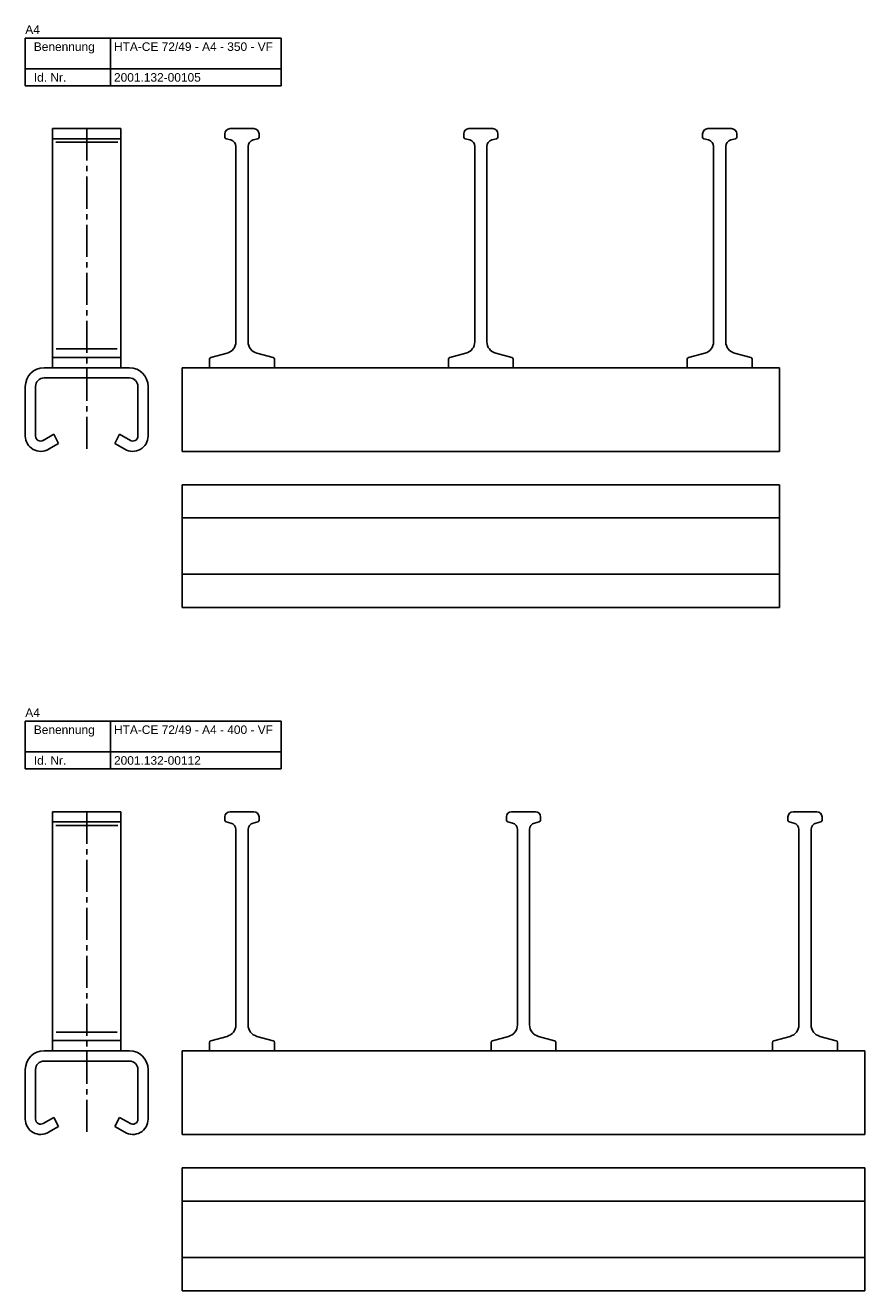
# Model space of a CAD drawing. Header units: millimetres. Extents: x 2523 to 3665, y -378 to 2763.
# Tile 3 of 5: x 2523 to 3015, y 422 to 1163. Entities that reach past the tile are written whole.
import ezdxf

# ---------------------------------------------------------------- set-up
doc = ezdxf.new("R2010")
doc.units = ezdxf.units.MM
doc.linetypes.add('MITTE2', pattern=[1.125, 0.75, -0.125, 0.125, -0.125])
doc.layers.add('HALFEN', color=2, linetype='CONTINUOUS')
doc.styles.add('ARIAL50', font='arial.ttf', dxfattribs={"height": 5})

msp = doc.modelspace()

# ---------------------------------------------------------------- linework, layer by layer
at = {"layer": 'HALFEN'}
for p, q in [((2523.5, 1155.25), (2673.5, 1155.25)), ((2523.5, 1127.25), (2523.5, 1155.25)), ((2573.5, 1127.25), (2573.5, 1155.25)), ((2673.5, 1127.25), (2673.5, 1155.25)), ((2523.5, 1137.25), (2673.5, 1137.25)), ((2523.5, 1127.25), (2673.5, 1127.25)), ((2539.5, 1102.25), (2579.5, 1102.25)), ((2539.5, 1102.25), (2539.5, 962.25)), ((2579.5, 1102.25), (2579.5, 962.25)), ((2640.5, 1099.25), (2640.5, 1097.32)), ((2657.5, 1102.25), (2643.5, 1102.25)), ((2660.5, 1099.25), (2660.5, 1097.32)), ((2780.5, 1099.25), (2780.5, 1097.32)), ((2797.5, 1102.25), (2783.5, 1102.25)), ((2800.5, 1099.25), (2800.5, 1097.32)), ((2920.5, 1099.25), (2920.5, 1097.32)), ((2937.5, 1102.25), (2923.5, 1102.25)), ((2940.5, 1099.25), (2940.5, 1097.32)), ((2539.5, 1096.25), (2579.5, 1096.25)), ((2643.98, 1095.62), (2641.24, 1096.35)), ((2646.95, 1091.75), (2646.95, 977.46)), ((2654.05, 1091.75), (2654.05, 977.46)), ((2657.01, 1095.62), (2659.75, 1096.35)), ((2783.98, 1095.62), (2781.24, 1096.35)), ((2786.95, 1091.75), (2786.95, 977.46)), ((2794.05, 1091.75), (2794.05, 977.46)), ((2797.01, 1095.62), (2799.75, 1096.35)), ((2923.98, 1095.62), (2921.24, 1096.35)), ((2926.95, 1091.75), (2926.95, 977.46)), ((2934.05, 1091.75), (2934.05, 977.46)), ((2937.01, 1095.62), (2939.75, 1096.35)), ((2539.5, 968.25), (2579.5, 968.25)), ((2631.5, 967.18), (2631.5, 962.25)), ((2641.76, 970.7), (2632.24, 968.15)), ((2659.23, 970.7), (2668.75, 968.15)), ((2669.5, 967.18), (2669.5, 962.25)), ((2771.5, 967.18), (2771.5, 962.25)), ((2781.76, 970.7), (2772.24, 968.15)), ((2799.23, 970.7), (2808.75, 968.15)), ((2809.5, 967.18), (2809.5, 962.25)), ((2911.5, 967.18), (2911.5, 962.25)), ((2921.76, 970.7), (2912.24, 968.15)), ((2939.23, 970.7), (2948.75, 968.15)), ((2949.5, 967.18), (2949.5, 962.25)), ((2584.5, 962.25), (2534.5, 962.25)), ((2534.5, 956.25), (2584.5, 956.25)), ((2615.5, 962.25), (2965.5, 962.25)), ((2615.5, 962.25), (2615.5, 913.25)), ((2965.5, 962.25), (2965.5, 913.25)), ((2523.5, 951.25), (2523.5, 948.58)), ((2523.5, 948.58), (2523.5, 922.25)), ((2529.5, 951.25), (2529.5, 922.25)), ((2589.5, 951.25), (2589.5, 922.25)), ((2595.5, 951.25), (2595.5, 948.58)), ((2595.5, 948.58), (2595.5, 922.25)), ((2533.88, 919.59), (2540.22, 923.25)), ((2540.22, 923.25), (2543, 917.92)), ((2578.77, 923.25), (2576, 917.92)), ((2585.11, 919.59), (2578.77, 923.25)), ((2537.2, 914.58), (2543, 917.92)), ((2581.8, 914.58), (2576, 917.92)), ((2615.5, 913.25), (2965.5, 913.25)), ((2965.5, 893.75), (2615.5, 893.75)), ((2615.5, 893.75), (2615.5, 821.75)), ((2965.5, 893.75), (2965.5, 821.75)), ((2965.5, 874.25), (2615.5, 874.25)), ((2965.5, 841.25), (2615.5, 841.25)), ((2965.5, 821.75), (2615.5, 821.75)), ((2523.5, 755.25), (2673.5, 755.25)), ((2523.5, 727.25), (2523.5, 755.25)), ((2573.5, 727.25), (2573.5, 755.25)), ((2673.5, 727.25), (2673.5, 755.25)), ((2523.5, 737.25), (2673.5, 737.25)), ((2523.5, 727.25), (2673.5, 727.25)), ((2539.5, 702.25), (2579.5, 702.25)), ((2539.5, 702.25), (2539.5, 562.25)), ((2579.5, 702.25), (2579.5, 562.25)), ((2640.5, 699.25), (2640.5, 697.32)), ((2657.5, 702.25), (2643.5, 702.25)), ((2660.5, 699.25), (2660.5, 697.32)), ((2805.5, 699.25), (2805.5, 697.32)), ((2822.5, 702.25), (2808.5, 702.25)), ((2825.5, 699.25), (2825.5, 697.32)), ((2970.5, 699.25), (2970.5, 697.32)), ((2987.5, 702.25), (2973.5, 702.25)), ((2990.5, 699.25), (2990.5, 697.32)), ((2539.5, 696.25), (2579.5, 696.25)), ((2643.98, 695.62), (2641.24, 696.35)), ((2646.95, 691.75), (2646.95, 577.46)), ((2654.05, 691.75), (2654.05, 577.46)), ((2657.01, 695.62), (2659.75, 696.35)), ((2808.98, 695.62), (2806.24, 696.35)), ((2811.95, 691.75), (2811.95, 577.46)), ((2819.05, 691.75), (2819.05, 577.46)), ((2822.01, 695.62), (2824.75, 696.35)), ((2973.98, 695.62), (2971.24, 696.35)), ((2976.95, 691.75), (2976.95, 577.46)), ((2984.05, 691.75), (2984.05, 577.46)), ((2987.01, 695.62), (2989.75, 696.35)), ((2641.76, 570.7), (2632.24, 568.15)), ((2659.23, 570.7), (2668.75, 568.15)), ((2806.76, 570.7), (2797.24, 568.15)), ((2824.23, 570.7), (2833.75, 568.15)), ((2971.76, 570.7), (2962.24, 568.15)), ((2989.23, 570.7), (2998.75, 568.15)), ((2539.5, 568.25), (2579.5, 568.25)), ((2631.5, 567.18), (2631.5, 562.25)), ((2669.5, 567.18), (2669.5, 562.25)), ((2796.5, 567.18), (2796.5, 562.25)), ((2834.5, 567.18), (2834.5, 562.25)), ((2961.5, 567.18), (2961.5, 562.25)), ((2999.5, 567.18), (2999.5, 562.25)), ((2584.5, 562.25), (2534.5, 562.25)), ((2534.5, 556.25), (2584.5, 556.25)), ((2615.5, 562.25), (2615.5, 513.25)), ((2615.5, 562.25), (3015.5, 562.25)), ((3015.5, 562.25), (3015.5, 513.25)), ((2523.5, 551.25), (2523.5, 548.58)), ((2523.5, 548.58), (2523.5, 522.25)), ((2529.5, 551.25), (2529.5, 522.25)), ((2589.5, 551.25), (2589.5, 522.25)), ((2595.5, 551.25), (2595.5, 548.58)), ((2595.5, 548.58), (2595.5, 522.25)), ((2533.88, 519.59), (2540.22, 523.25)), ((2540.22, 523.25), (2543, 517.92)), ((2578.77, 523.25), (2576, 517.92)), ((2585.11, 519.59), (2578.77, 523.25)), ((2537.2, 514.58), (2543, 517.92)), ((2581.8, 514.58), (2576, 517.92)), ((2615.5, 513.25), (3015.5, 513.25)), ((3015.5, 493.75), (2615.5, 493.75)), ((2615.5, 493.75), (2615.5, 421.75)), ((3015.5, 493.75), (3015.5, 421.75)), ((3015.5, 474.25), (2615.5, 474.25)), ((3015.5, 441.25), (2615.5, 441.25)), ((3015.5, 421.75), (2615.5, 421.75))]:
    msp.add_line(p, q, dxfattribs=at)
at = {"layer": 'HALFEN', "color": 1, "linetype": 'MITTE2', "ltscale": 25}
for p, q in [((2559.5, 1102.25), (2559.5, 913.25)), ((2559.5, 702.25), (2559.5, 513.25))]:
    msp.add_line(p, q, dxfattribs=at)
at = {"layer": 'HALFEN', "color": 1}
for p, q in [((2541.32, 1094.25), (2577.79, 1094.25)), ((2541.68, 973.2), (2577.31, 973.2)), ((2541.32, 694.25), (2577.79, 694.25)), ((2541.68, 573.2), (2577.31, 573.2))]:
    msp.add_line(p, q, dxfattribs=at)
at = {"layer": 'HALFEN'}
for centre, radius, start, end in [((2643.5, 1099.25), 3, 90, 180), ((2641.5, 1097.32), 1, 180, 255), ((2657.5, 1099.25), 3, 0, 90), ((2659.5, 1097.32), 1, 285, 0), ((2783.5, 1099.25), 3, 90, 180), ((2781.5, 1097.32), 1, 180, 255), ((2797.5, 1099.25), 3, 0, 90), ((2799.5, 1097.32), 1, 285, 0), ((2923.5, 1099.25), 3, 90, 180), ((2921.5, 1097.32), 1, 180, 255), ((2937.5, 1099.25), 3, 0, 90), ((2939.5, 1097.32), 1, 285, 0), ((2642.95, 1091.75), 4, 0, 75), ((2658.05, 1091.75), 4, 105, 180), ((2782.95, 1091.75), 4, 0, 75), ((2798.05, 1091.75), 4, 105, 180), ((2922.95, 1091.75), 4, 0, 75), ((2938.05, 1091.75), 4, 105, 180), ((2639.95, 977.46), 7, 285, 0), ((2661.05, 977.46), 7, 180, 255), ((2779.95, 977.46), 7, 285, 0), ((2801.05, 977.46), 7, 180, 255), ((2919.95, 977.46), 7, 285, 0), ((2941.05, 977.46), 7, 180, 255), ((2632.5, 967.18), 1, 105, 180), ((2668.5, 967.18), 1, 0, 75), ((2772.5, 967.18), 1, 105, 180), ((2808.5, 967.18), 1, 0, 75), ((2912.5, 967.18), 1, 105, 180), ((2948.5, 967.18), 1, 0, 75), ((2534.5, 951.25), 11, 90, 180), ((2534.5, 951.25), 5, 90, 180), ((2584.5, 951.25), 11, 0, 90), ((2584.5, 951.25), 5, 0, 90), ((2532.5, 922.25), 9, 180, 301.486), ((2532.5, 922.25), 3, 180, 302.57398), ((2586.5, 922.25), 9, 238.514, 0), ((2586.5, 922.25), 3, 237.42602, 0), ((2643.5, 699.25), 3, 90, 180), ((2641.5, 697.32), 1, 180, 255), ((2657.5, 699.25), 3, 0, 90), ((2659.5, 697.32), 1, 285, 0), ((2808.5, 699.25), 3, 90, 180), ((2806.5, 697.32), 1, 180, 255), ((2822.5, 699.25), 3, 0, 90), ((2824.5, 697.32), 1, 285, 0), ((2973.5, 699.25), 3, 90, 180), ((2971.5, 697.32), 1, 180, 255), ((2987.5, 699.25), 3, 0, 90), ((2989.5, 697.32), 1, 285, 0), ((2642.95, 691.75), 4, 0, 75), ((2658.05, 691.75), 4, 105, 180), ((2807.95, 691.75), 4, 0, 75), ((2823.05, 691.75), 4, 105, 180), ((2972.95, 691.75), 4, 0, 75), ((2988.05, 691.75), 4, 105, 180), ((2639.95, 577.46), 7, 285, 0), ((2661.05, 577.46), 7, 180, 255), ((2804.95, 577.46), 7, 285, 0), ((2826.05, 577.46), 7, 180, 255), ((2969.95, 577.46), 7, 285, 0), ((2991.05, 577.46), 7, 180, 255), ((2632.5, 567.18), 1, 105, 180), ((2668.5, 567.18), 1, 0, 75), ((2797.5, 567.18), 1, 105, 180), ((2833.5, 567.18), 1, 0, 75), ((2962.5, 567.18), 1, 105, 180), ((2998.5, 567.18), 1, 0, 75), ((2534.5, 551.25), 11, 90, 180), ((2534.5, 551.25), 5, 90, 180), ((2584.5, 551.25), 11, 0, 90), ((2584.5, 551.25), 5, 0, 90), ((2532.5, 522.25), 9, 180, 301.486), ((2532.5, 522.25), 3, 180, 302.57398), ((2586.5, 522.25), 9, 238.514, 0), ((2586.5, 522.25), 3, 237.42602, 0)]:
    msp.add_arc(centre, radius, start, end, dxfattribs=at)

# ---------------------------------------------------------------- texts
at = {"layer": 'HALFEN', "style": 'ARIAL50'}
for s, p in [('A4', (2523.5, 1157.75)), ('Benennung', (2528.5, 1147.75)), ('HTA-CE 72/49 - A4 - 350 - VF', (2575.5, 1147.75)), ('Id. Nr.', (2528.5, 1129.75)), ('2001.132-00105', (2575.5, 1129.75)), ('A4', (2523.5, 757.75)), ('Benennung', (2528.5, 747.75)), ('HTA-CE 72/49 - A4 - 400 - VF', (2575.5, 747.75)), ('Id. Nr.', (2528.5, 729.75)), ('2001.132-00112', (2575.5, 729.75))]:
    msp.add_text(s, height=5, dxfattribs=at).set_placement(p)

doc.saveas('drawing.dxf')
